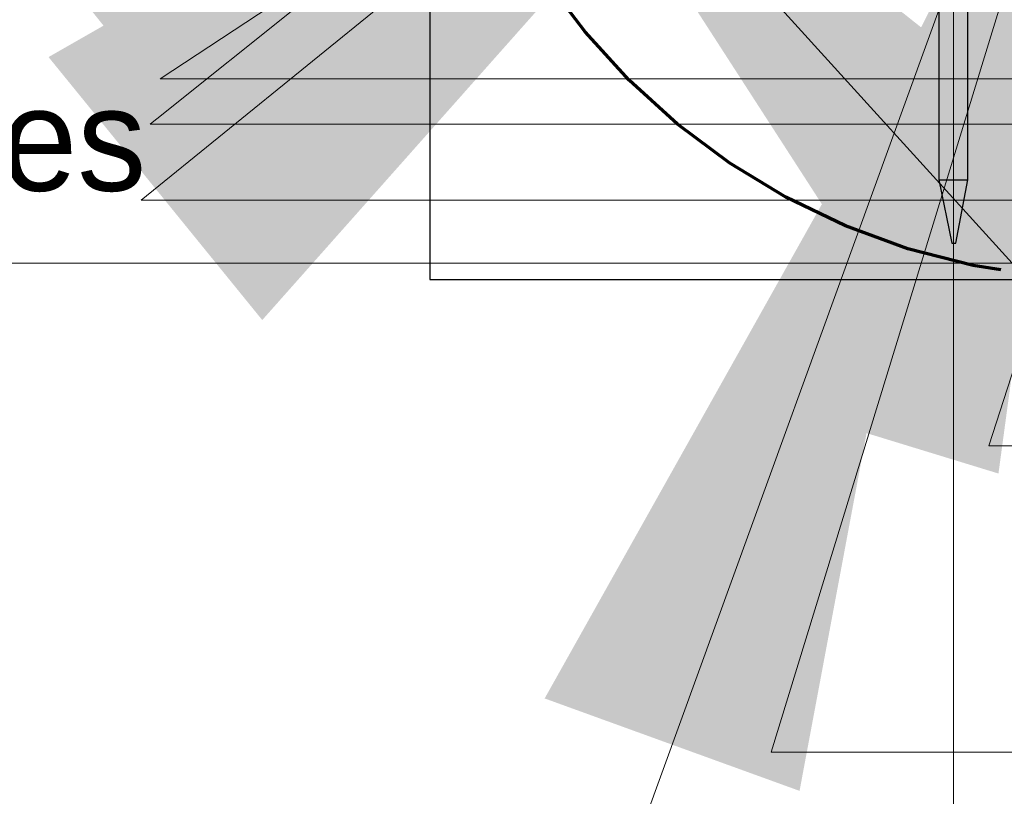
# Model space of a CAD drawing. Header units: metres. Extents: x 132 to 905, y -50 to 63.
# Tile 73 of 86: x 807.86 to 810.25, y -42.63 to -40.74. Entities that reach past the tile are written whole.
import ezdxf

# ---------------------------------------------------------------- set-up
doc = ezdxf.new("R2010")
doc.units = ezdxf.units.M
doc.header["$LTSCALE"] = 0.1
doc.linetypes.add('CENTER2', pattern=[28.574999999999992, 19.05, -3.174999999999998, 3.174999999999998, -3.174999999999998])
doc.layers.add('DP-NW-Maatvoering', color=7, linetype='Continuous')
for name, color, linetype, lineweight in [('DP-NW-Matenbalk_verlenglijnen', 135, 'Continuous', 0), ('DP-NW-Teenschot', 2, 'Continuous', 25), ('Plts-Detail', 5, 'CENTER2', 70)]:
    doc.layers.add(name, color=color, linetype=linetype, lineweight=lineweight)
doc.layers.add('TO-Viewport', color=152, linetype='Continuous', plot=False)
doc.styles.add('Ontwnota-dwp-Bruinissepolder tot Grevelingendam$0$StagCAD', font='StagCAD.ttf')
doc.styles.add('StagCAD', font='StagCAD.ttf')
doc.dimstyles.new('GM-maatvoering', dxfattribs={"dimtxt": 2.5, "dimasz": 2.5, "dimexe": 1, "dimexo": 0, "dimgap": 1, "dimtad": 1, "dimrnd": 0.001, "dimzin": 1, "dimdsep": 46, "dimtxsty": 'StagCAD', "dimcen": 0.09, "dimclrd": 1, "dimclre": 1, "dimclrt": 7, "dimazin": 0, "dimtfac": 1, "dimtix": 1, "dimtmove": 0, "dimatfit": 3, "dimfxl": 1, "dimfxlon": 1, "dimtvp": 0.8299999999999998, "dimtolj": 1, "dimtzin": 0, "dimlwd": 15, "dimlwe": 15, "dimarcsym": 0})
doc.dimstyles.new('leader 1_100', dxfattribs={"dimscale": 0.1, "dimtxt": 2.5, "dimasz": 2, "dimexe": 0, "dimexo": 0, "dimgap": 1, "dimtad": 1, "dimrnd": 0.001, "dimzin": 1, "dimdsep": 46, "dimtxsty": 'StagCAD', "dimblk": 'RAD_PIJL', "dimcen": 0.09, "dimse1": 1, "dimse2": 1, "dimclrd": 1, "dimclre": 1, "dimclrt": 7, "dimazin": 0, "dimtfac": 1, "dimtix": 1, "dimtmove": 0, "dimatfit": 0, "dimfxl": 1, "dimtvp": 0.8299999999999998, "dimtolj": 1, "dimtzin": 0, "dimlwd": 15, "dimarcsym": 0})
doc.dimstyles.new('Ontwnota-dwp-Bruinissepolder tot Grevelingendam$0$leader 1_100', dxfattribs={"dimscale": 0.1, "dimtxt": 2.5, "dimasz": 2, "dimexe": 0, "dimexo": 0, "dimgap": 1, "dimtad": 1, "dimrnd": 0.001, "dimzin": 1, "dimdsep": 46, "dimtxsty": 'Ontwnota-dwp-Bruinissepolder tot Grevelingendam$0$StagCAD', "dimblk": 'Ontwnota-dwp-Bruinissepolder tot Grevelingendam$0$RAD_PIJL', "dimcen": 0.09, "dimse1": 1, "dimse2": 1, "dimclrd": 1, "dimclre": 1, "dimclrt": 7, "dimazin": 0, "dimtfac": 1, "dimtix": 1, "dimtmove": 0, "dimatfit": 0, "dimfxl": 1, "dimtvp": 0.8299999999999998, "dimtolj": 1, "dimtzin": 0, "dimlwd": 15, "dimarcsym": 0})

# ---------------------------------------------------------------- blocks, each defined once
blk = doc.blocks.new('RAD_PIJL')
at = {"color": 1, "linetype": 'Continuous'}
blk.add_solid([(-2.828427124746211, -0.75), (-2.828427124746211, 0.75), (0, 0)], dxfattribs=at)
blk = doc.blocks.new('Ontwnota-dwp-Bruinissepolder tot Grevelingendam$0$RAD_PIJL')
at = {"color": 1, "linetype": 'Continuous'}
blk.add_solid([(-2.828427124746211, -0.75), (-2.828427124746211, 0.75), (0, 0)], dxfattribs=at)

msp = doc.modelspace()

# ---------------------------------------------------------------- linework, layer by layer
at = {"layer": 'DP-NW-Matenbalk_verlenglijnen'}
msp.add_line((810.1254024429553, -39.08380113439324), (810.1254024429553, -48.33380113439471), dxfattribs=at)
at = {"layer": 'DP-NW-Teenschot'}
msp.add_line((810.0904024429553, -41.12980113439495), (810.160402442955, -41.12980113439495), dxfattribs=at)
at = {"layer": 'DP-NW-Teenschot', "flags": 128}
msp.add_lwpolyline([(810.1314024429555, -41.28380113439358), (810.160402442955, -41.12980113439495), (810.160402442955, -39.08380113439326), (810.0904024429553, -39.08380113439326), (810.0904024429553, -41.12980113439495), (810.1214024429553, -41.28380113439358)], close=True, dxfattribs=at)
at = {"layer": 'Plts-Detail'}
msp.add_circle((810.5056586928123, -39.72134107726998), 1.649999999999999, dxfattribs=at)
at = {"layer": 'TO-Viewport', "color": 251}
msp.add_lwpolyline([(808.8556586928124, -41.37134107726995), (812.1556586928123, -41.37134107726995), (812.1556586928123, -38.07134107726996), (808.8556586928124, -38.07134107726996)], close=True, dxfattribs=at)

# ---------------------------------------------------------------- leaders
at = {"layer": 'DP-NW-Maatvoering', "annotation_type": 0, "has_hookline": 1}
for points, dimstyle, hookline_direction, text_width in [([(811.0559192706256, -39.14948581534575), (810.2115065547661, -41.77494030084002), (812.2115065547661, -41.77494030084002)], 'Ontwnota-dwp-Bruinissepolder tot Grevelingendam$0$leader 1_100', 0, 4.4125), ([(810.5064610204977, -39.83380113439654), (809.683632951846, -42.5185589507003), (811.683632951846, -42.5185589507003)], 'Ontwnota-dwp-Bruinissepolder tot Grevelingendam$0$leader 1_100', 0, 5.387499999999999), ([(808.9837850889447, -39.91461632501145), (810.2680213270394, -41.33166561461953), (808.2680213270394, -41.33166561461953)], 'leader 1_100', 1, 6.0375), ([(810.1254024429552, -40.6200798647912), (809.2268516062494, -43.09679108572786), (811.2268516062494, -43.09679108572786)], 'leader 1_100', 0, 2.375)]:
    msp.add_leader(points, dimstyle=dimstyle, override={"dimscale": 0, "dimgap": 1, "dimtad": 1}, dxfattribs=dict(at, hookline_direction=hookline_direction, text_width=text_width))

# ---------------------------------------------------------------- next in the draw order: texts
at = {"layer": 'DP-NW-Maatvoering', "color": 7, "insert": (808.1680213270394, -41.23166561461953), "char_height": 0.25, "attachment_point": 9, "style": 'StagCAD', "bg_fill": 3, "box_fill_scale": 1.1, "bg_fill_color": 256, "bg_fill_transparency": 0}
msp.add_mtext('\\A1;Geotextiel; weefsel met opgestikt vlies', dxfattribs=at)

# ---------------------------------------------------------------- next in the draw order: leaders
at = {"layer": 'DP-NW-Maatvoering', "annotation_type": 0, "has_hookline": 1, "hookline_direction": 0}
for points, text_width in [([(810.1770049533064, -39.39437498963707), (808.1771772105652, -40.99461838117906), (810.6771772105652, -40.99461838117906)], 1.065), ([(810.2762341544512, -39.51754943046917), (808.2016196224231, -40.8849577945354), (810.7016196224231, -40.8849577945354)], 0.865), ([(810.1308139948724, -39.57483400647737), (808.1556394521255, -41.17905995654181), (810.6556394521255, -41.17905995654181)], 1.035)]:
    msp.add_leader(points, dimstyle='GM-maatvoering', override={"dimscale": 0}, dxfattribs=dict(at, text_width=text_width))

doc.saveas('drawing.dxf')
